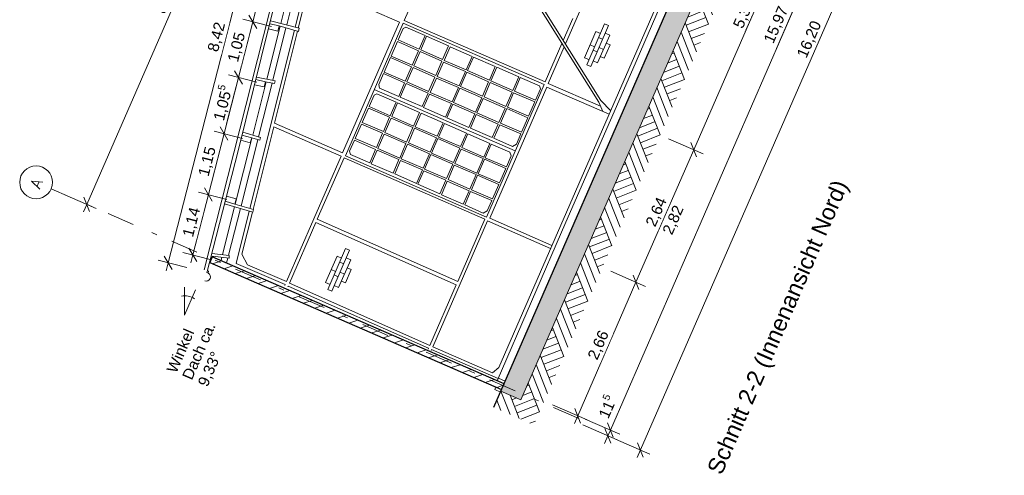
# Model space of a CAD drawing. Header units: metres. Extents: x -43 to 551, y 11 to 64.
# Tile 26 of 36: x 340.59 to 358.56, y 12.23 to 20.55. Entities that reach past the tile are written whole.
import ezdxf

# ---------------------------------------------------------------- set-up
doc = ezdxf.new("R2010")
doc.units = ezdxf.units.M
doc.header["$MEASUREMENT"] = 0
doc.linetypes.add('Achslinie 01', pattern=[1.166667, 0.5, -0.3, 0, -0.366667])
doc.linetypes.add('Wipeout_Contour', pattern=[1, 0, -1])
for name, color, linetype in [('00_Achsraster', 7, 'Continuous'), ('GBE_Beschriftung', 7, 'Continuous'), ('GBE_Dach', 7, 'Continuous'), ('GBE_Fen_Tuer', 7, 'Continuous'), ('GBE_Wand_Decke_tragend_Ansicht', 7, 'Continuous'), ('GBE_Wand_Decke_tragend_Schnitt', 7, 'Continuous'), ('GBE_Wand_Decke_tragend_Schraffur', 7, 'Continuous'), ('NEU_GBE_Bemassung_fsa', 7, 'Continuous'), ('NEU_GBE_Boden', 7, 'Continuous'), ('NEU_GBE_Hoehenkoten', 7, 'Continuous'), ('NEU_GBE_Holzbalken', 7, 'Continuous'), ('NEU_GBE_Regenrinne', 7, 'Continuous'), ('NEU_GBE_Traeger', 7, 'Continuous')]:
    doc.layers.add(name, color=color, linetype=linetype)
doc.styles.add('ERSTELLTER_STIL_1', font='txt')
doc.dimstyles.new('ERSTELLTER_STIL__1', dxfattribs={"dimtxt": 0.2, "dimasz": 0.190285, "dimexe": 0.18, "dimexo": 0.5, "dimgap": 0.09, "dimtad": 1, "dimzin": 0, "dimdsep": 46, "dimtxsty": 'ERSTELLTER_STIL_1', "dimblk": 'ARROWHEAD_6', "dimblk1": 'ARROWHEAD_6', "dimblk2": 'ARROWHEAD_6', "dimcen": 0.09, "dimclrd": 7, "dimclre": 7, "dimclrt": 7, "dimazin": 0, "dimtfac": 1, "dimtdec": 4, "dimtmove": 2, "dimatfit": 3, "dimfxl": 1, "dimtolj": 1, "dimtzin": 0, "dimarcsym": 0})
doc.dimstyles.new('ERSTELLTER_STIL__2', dxfattribs={"dimtxt": 0.2, "dimasz": 0.190285, "dimexe": 0.18, "dimexo": 0.5, "dimgap": 0.09, "dimtad": 1, "dimzin": 0, "dimdsep": 46, "dimtxsty": 'ERSTELLTER_STIL_1', "dimblk": 'ARROWHEAD_6', "dimblk1": 'ARROWHEAD_6', "dimblk2": 'ARROWHEAD_6', "dimcen": 0.09, "dimclrd": 7, "dimclre": 7, "dimclrt": 7, "dimazin": 0, "dimtfac": 1, "dimtdec": 4, "dimtmove": 0, "dimatfit": 3, "dimfxl": 1, "dimtolj": 1, "dimtzin": 0, "dimarcsym": 0})
doc.dimstyles.new('ERSTELLTER_STIL__3', dxfattribs={"dimtxt": 0.2, "dimasz": 0.190285, "dimexe": 0.18, "dimexo": 0.5, "dimgap": 0.09, "dimtad": 1, "dimzin": 0, "dimdsep": 46, "dimtxsty": 'ERSTELLTER_STIL_1', "dimblk": 'ARROWHEAD_6', "dimblk1": 'ARROWHEAD_6', "dimblk2": 'ARROWHEAD_6', "dimcen": 0.09, "dimclrd": 8, "dimclre": 8, "dimclrt": 8, "dimazin": 0, "dimtfac": 1, "dimtdec": 4, "dimtmove": 0, "dimatfit": 3, "dimfxl": 1, "dimtolj": 1, "dimtzin": 0, "dimarcsym": 0})
doc.dimstyles.new('ERSTELLTER_STIL__5', dxfattribs={"dimtxt": 0.2, "dimasz": 0.190285, "dimexe": 0.18, "dimexo": 0.35, "dimgap": 0.09, "dimtad": 1, "dimzin": 0, "dimdsep": 46, "dimtxsty": 'ERSTELLTER_STIL_1', "dimblk": 'ARROWHEAD_6', "dimblk1": 'ARROWHEAD_6', "dimblk2": 'ARROWHEAD_6', "dimcen": 0.09, "dimclrd": 7, "dimclre": 7, "dimclrt": 7, "dimazin": 0, "dimtfac": 1, "dimtdec": 4, "dimtmove": 0, "dimatfit": 3, "dimfxl": 1, "dimtolj": 1, "dimtzin": 0, "dimarcsym": 0})

# ---------------------------------------------------------------- blocks, each defined once
blk = doc.blocks.new('*D75', base_point=(383.397, 0))
at = {"layer": 'NEU_GBE_Bemassung_fsa', "color": 7, "linetype": 'Continuous', "lineweight": 13}
for p, q in [((351.838, 15.76), (352.892, 18.181)), ((352.01, 15.685), (351.38, 15.96)), ((351.786, 15.892), (351.89, 15.628)), ((350.776, 13.321), (351.838, 15.76)), ((350.948, 13.246), (350.317, 13.521)), ((350.716, 13.183), (350.776, 13.321)), ((350.724, 13.453), (350.828, 13.189))]:
    blk.add_line(p, q, dxfattribs=at)
at = {"color": 254, "linetype": 'Wipeout_Contour', "lineweight": 0, "ltscale": 1405.929106}
blk.add_wipeout([(351.181, 14.268), (351.421, 14.819), (351.176, 14.925), (350.936, 14.374)], dxfattribs=at).dxf.layer = 'NEU_GBE_Bemassung_fsa'
at = {"layer": 'NEU_GBE_Bemassung_fsa', "color": 7, "lineweight": 13, "insert": (351.164, 14.312), "char_height": 0.2, "attachment_point": 7, "rotation": 66.4651, "style": 'ERSTELLTER_STIL_1'}
blk.add_mtext('\\A1;{\\pql;\\fArial|b0|i0|c0|p34;2,66}', dxfattribs=at)
blk = doc.blocks.new('ARROWHEAD_6')
at = {"color": 0, "linetype": 'Continuous', "lineweight": 0}
for p, q in [((0, 0), (-1, 0)), ((-0.5, -0.5), (0.5, 0.5))]:
    blk.add_line(p, q, dxfattribs=at)
blk = doc.blocks.new('*D76', base_point=(383.397, 0))
at = {"layer": 'NEU_GBE_Bemassung_fsa', "color": 7, "linetype": 'Continuous', "lineweight": 13}
for p, q in [((352.892, 18.181), (355.04, 23.111)), ((353.065, 18.106), (352.434, 18.38)), ((351.838, 15.76), (352.892, 18.181)), ((352.841, 18.312), (352.944, 18.049)), ((352.01, 15.685), (351.38, 15.96)), ((351.786, 15.892), (351.89, 15.628)), ((350.776, 13.321), (351.838, 15.76))]:
    blk.add_line(p, q, dxfattribs=at)
at = {"color": 254, "linetype": 'Wipeout_Contour', "lineweight": 0, "ltscale": 1410.594463}
blk.add_wipeout([(352.239, 16.697), (352.479, 17.248), (352.235, 17.355), (351.995, 16.804)], dxfattribs=at).dxf.layer = 'NEU_GBE_Bemassung_fsa'
at = {"layer": 'NEU_GBE_Bemassung_fsa', "color": 7, "lineweight": 13, "insert": (352.222, 16.742), "char_height": 0.2, "attachment_point": 7, "rotation": 66.4651, "style": 'ERSTELLTER_STIL_1'}
blk.add_mtext('\\A1;{\\pql;\\fArial|b0|i0|c0|p34;2,64}', dxfattribs=at)
blk = doc.blocks.new('*D77', base_point=(383.397, 0))
at = {"layer": 'NEU_GBE_Bemassung_fsa', "color": 7, "linetype": 'Continuous', "lineweight": 13}
for p, q in [((354.988, 23.243), (355.092, 22.979)), ((352.892, 18.181), (355.04, 23.111)), ((353.065, 18.106), (352.434, 18.38)), ((352.841, 18.312), (352.944, 18.049))]:
    blk.add_line(p, q, dxfattribs=at)
at = {"color": 254, "linetype": 'Wipeout_Contour', "lineweight": 0, "ltscale": 1417.772804}
blk.add_wipeout([(353.82, 20.327), (354.1, 20.97), (353.855, 21.076), (353.575, 20.433)], dxfattribs=at).dxf.layer = 'NEU_GBE_Bemassung_fsa'
at = {"layer": 'NEU_GBE_Bemassung_fsa', "color": 7, "lineweight": 13, "insert": (353.838, 20.355), "char_height": 0.2, "attachment_point": 7, "rotation": 66.4651, "style": 'ERSTELLTER_STIL_1'}
blk.add_mtext('\\A1;{\\pql;\\fArial|b0|i0|c0|p34;5,37\\fArial|b0|i0|c0|p34;\\A1{\\H.66x;\\S5^  ;}}', dxfattribs=at)
blk = doc.blocks.new('*D78', base_point=(383.397, 0))
at = {"layer": 'NEU_GBE_Bemassung_fsa', "color": 7, "linetype": 'Continuous', "lineweight": 13}
for p, q in [((355.04, 23.111), (356.096, 25.536)), ((356.044, 25.668), (356.148, 25.404)), ((355.212, 23.036), (354.581, 23.31)), ((354.988, 23.243), (355.092, 22.979)), ((352.892, 18.181), (355.04, 23.111))]:
    blk.add_line(p, q, dxfattribs=at)
at = {"color": 254, "linetype": 'Wipeout_Contour', "lineweight": 0, "ltscale": 1425.099763}
blk.add_wipeout([(355.422, 24.004), (355.702, 24.647), (355.457, 24.754), (355.177, 24.111)], dxfattribs=at).dxf.layer = 'NEU_GBE_Bemassung_fsa'
at = {"layer": 'NEU_GBE_Bemassung_fsa', "color": 7, "lineweight": 13, "insert": (355.44, 24.033), "char_height": 0.2, "attachment_point": 7, "rotation": 66.4651, "style": 'ERSTELLTER_STIL_1'}
blk.add_mtext('\\A1;{\\pql;\\fArial|b0|i0|c0|p34;2,64\\fArial|b0|i0|c0|p34;\\A1{\\H.66x;\\S5^  ;}}', dxfattribs=at)
blk = doc.blocks.new('*D80', base_point=(383.397, 0))
at = {"layer": '00_Achsraster', "color": 8, "linetype": 'Continuous', "lineweight": 18}
for p, q in [((345.019, 24.538), (348.238, 31.928)), ((344.967, 24.67), (345.071, 24.406)), ((341.815, 17.183), (345.019, 24.538)), ((341.988, 17.108), (341.357, 17.382)), ((341.764, 17.315), (341.867, 17.051)), ((341.755, 17.045), (341.815, 17.183))]:
    blk.add_line(p, q, dxfattribs=at)
at = {"color": 254, "linetype": 'Wipeout_Contour', "lineweight": 0, "ltscale": 1375.702743}
blk.add_wipeout([(343.29, 20.591), (343.528, 21.137), (343.288, 21.242), (343.05, 20.695)], dxfattribs=at).dxf.layer = '00_Achsraster'
at = {"layer": '00_Achsraster', "color": 8, "lineweight": 18, "insert": (343.274, 20.632), "char_height": 0.2, "attachment_point": 7, "rotation": 66.4651, "style": 'ERSTELLTER_STIL_1'}
blk.add_mtext('\\A1;{\\pql;\\fArial|b0|i0|c0|p34;8,02}', dxfattribs=at)
blk = doc.blocks.new('*D81', base_point=(383.397, 0))
at = {"layer": '00_Achsraster', "color": 8, "linetype": 'Continuous', "lineweight": 18}
for p, q in [((348.41, 31.853), (347.779, 32.128)), ((348.289, 31.796), (348.186, 32.06)), ((348.238, 31.928), (348.298, 32.066)), ((345.019, 24.538), (348.238, 31.928)), ((345.191, 24.463), (344.56, 24.737)), ((344.967, 24.67), (345.071, 24.406)), ((341.815, 17.183), (345.019, 24.538))]:
    blk.add_line(p, q, dxfattribs=at)
at = {"color": 254, "linetype": 'Wipeout_Contour', "lineweight": 0, "ltscale": 1390.612028}
blk.add_wipeout([(346.501, 27.963), (346.739, 28.51), (346.499, 28.614), (346.261, 28.068)], dxfattribs=at).dxf.layer = '00_Achsraster'
at = {"layer": '00_Achsraster', "color": 8, "lineweight": 18, "insert": (346.485, 28.004), "char_height": 0.2, "attachment_point": 7, "rotation": 66.4651, "style": 'ERSTELLTER_STIL_1'}
blk.add_mtext('\\A1;{\\pql;\\fArial|b0|i0|c0|p34;8,06}', dxfattribs=at)
blk = doc.blocks.new('*D82', base_point=(383.397, 0))
at = {"layer": 'NEU_GBE_Bemassung_fsa', "color": 7, "linetype": 'Continuous', "lineweight": 13}
for p, q in [((351.371, 13.062), (357.748, 27.703)), ((351.497, 12.881), (350.867, 13.156)), ((351.543, 12.987), (350.913, 13.261)), ((351.319, 13.193), (351.423, 12.93)), ((351.265, 12.818), (351.325, 12.956)), ((351.273, 13.088), (351.377, 12.824)), ((351.325, 12.956), (351.371, 13.062))]:
    blk.add_line(p, q, dxfattribs=at)
blk = doc.blocks.new('*D83', base_point=(383.397, 0))
at = {"layer": 'NEU_GBE_Bemassung_fsa', "color": 7, "linetype": 'Continuous', "lineweight": 13}
for p, q in [((351.371, 13.062), (357.748, 27.703)), ((357.8, 27.571), (357.696, 27.835)), ((351.319, 13.193), (351.423, 12.93))]:
    blk.add_line(p, q, dxfattribs=at)
at = {"color": 254, "linetype": 'Wipeout_Contour', "lineweight": 0, "ltscale": 1434.232511}
blk.add_wipeout([(357.535, 27.229), (357.715, 27.644), (357.47, 27.751), (357.29, 27.336)], dxfattribs=at).dxf.layer = 'NEU_GBE_Bemassung_fsa'
at = {"color": 254, "linetype": 'Wipeout_Contour', "lineweight": 0, "ltscale": 1420.045391}
blk.add_wipeout([(354.399, 20.031), (354.707, 20.739), (354.445, 20.853), (354.137, 20.145)], dxfattribs=at).dxf.layer = 'NEU_GBE_Bemassung_fsa'
at = {"color": 254, "linetype": 'Wipeout_Contour', "lineweight": 0, "ltscale": 1406.508848}
blk.add_wipeout([(351.407, 13.174), (351.595, 13.606), (351.333, 13.72), (351.145, 13.288)], dxfattribs=at).dxf.layer = 'NEU_GBE_Bemassung_fsa'
at = {"layer": 'NEU_GBE_Bemassung_fsa', "color": 7, "lineweight": 13, "char_height": 0.2, "attachment_point": 7, "rotation": 66.4651, "style": 'ERSTELLTER_STIL_1'}
for s, insert in [('\\A1;{\\pql;\\fArial|b0|i0|c0|p34;11\\fArial|b0|i0|c0|p34;\\A1{\\H.66x;\\S5^  ;}}', (357.519, 27.273)), ('\\A1;{\\pql;\\fArial|b0|i0|c0|p34;15,97}', (354.377, 20.088)), ('\\A1;{\\pql;\\fArial|b0|i0|c0|p34;11\\fArial|b0|i0|c0|p34;\\A1{\\H.66x;\\S5^  ;}}', (351.386, 13.229))]:
    blk.add_mtext(s, dxfattribs=dict(at, insert=insert))
blk = doc.blocks.new('*D84', base_point=(383.397, 0))
at = {"layer": 'NEU_GBE_Bemassung_fsa', "color": 7, "linetype": 'Continuous', "lineweight": 13}
for p, q in [((357.92, 27.628), (357.289, 27.902)), ((357.966, 27.733), (357.335, 28.008)), ((357.742, 27.94), (357.846, 27.676)), ((357.794, 27.808), (357.854, 27.946)), ((351.371, 13.062), (357.748, 27.703)), ((357.8, 27.571), (357.696, 27.835)), ((357.748, 27.703), (357.794, 27.808))]:
    blk.add_line(p, q, dxfattribs=at)
blk = doc.blocks.new('*D85', base_point=(383.397, 0))
at = {"layer": 'NEU_GBE_Bemassung_fsa', "color": 7, "linetype": 'Continuous', "lineweight": 13}
for p, q in [((358.561, 27.474), (357.93, 27.749)), ((358.441, 27.417), (358.337, 27.681)), ((358.389, 27.549), (358.449, 27.687)), ((351.92, 12.697), (358.389, 27.549)), ((352.092, 12.622), (351.462, 12.897)), ((351.868, 12.829), (351.972, 12.565)), ((351.86, 12.559), (351.92, 12.697))]:
    blk.add_line(p, q, dxfattribs=at)
at = {"color": 254, "linetype": 'Wipeout_Contour', "lineweight": 0, "ltscale": 1422.398583}
blk.add_wipeout([(354.998, 19.78), (355.299, 20.471), (355.054, 20.578), (354.753, 19.887)], dxfattribs=at).dxf.layer = 'NEU_GBE_Bemassung_fsa'
at = {"layer": 'NEU_GBE_Bemassung_fsa', "color": 7, "lineweight": 13, "insert": (354.981, 19.824), "char_height": 0.2, "attachment_point": 7, "rotation": 66.4651, "style": 'ERSTELLTER_STIL_1'}
blk.add_mtext('\\A1;{\\pql;\\fArial|b0|i0|c0|p34;16,20}', dxfattribs=at)
blk = doc.blocks.new('*D89', base_point=(383.397, 0))
at = {"layer": 'NEU_GBE_Bemassung_fsa', "color": 7, "linetype": 'Continuous', "lineweight": 13}
for p, q in [((345.417, 22.744), (345.131, 21.63)), ((345.203, 21.508), (345.059, 21.752)), ((345.131, 21.63), (344.845, 20.516)), ((344.949, 21.677), (345.47, 21.543)), ((344.917, 20.394), (344.772, 20.638))]:
    blk.add_line(p, q, dxfattribs=at)
at = {"color": 254, "linetype": 'Wipeout_Contour', "lineweight": 0, "ltscale": 1381.991542}
blk.add_wipeout([(344.907, 20.784), (345.056, 21.365), (344.798, 21.432), (344.648, 20.85)], dxfattribs=at).dxf.layer = 'NEU_GBE_Bemassung_fsa'
at = {"layer": 'NEU_GBE_Bemassung_fsa', "color": 7, "lineweight": 13, "insert": (344.883, 20.824), "char_height": 0.2, "attachment_point": 7, "rotation": 75.5884, "style": 'ERSTELLTER_STIL_1'}
blk.add_mtext('\\A1;{\\pql;\\fArial|b0|i0|c0|p34;1,15}', dxfattribs=at)
blk = doc.blocks.new('*D90', base_point=(383.397, 0))
at = {"layer": 'NEU_GBE_Bemassung_fsa', "color": 7, "linetype": 'Continuous', "lineweight": 13}
for p, q in [((345.131, 21.63), (344.845, 20.516)), ((344.845, 20.516), (344.583, 19.498)), ((344.663, 20.562), (345.184, 20.429)), ((344.917, 20.394), (344.772, 20.638)), ((344.655, 19.376), (344.511, 19.62)), ((344.583, 19.498), (344.32, 18.476)), ((344.401, 19.545), (344.922, 19.411))]:
    blk.add_line(p, q, dxfattribs=at)
at = {"color": 254, "linetype": 'Wipeout_Contour', "lineweight": 0, "ltscale": 1380.643607}
blk.add_wipeout([(344.633, 19.717), (344.782, 20.299), (344.524, 20.366), (344.374, 19.784)], dxfattribs=at).dxf.layer = 'NEU_GBE_Bemassung_fsa'
at = {"layer": 'NEU_GBE_Bemassung_fsa', "color": 7, "lineweight": 13, "insert": (344.609, 19.758), "char_height": 0.2, "attachment_point": 7, "rotation": 75.5884, "style": 'ERSTELLTER_STIL_1'}
blk.add_mtext('\\A1;{\\pql;\\fArial|b0|i0|c0|p34;1,05}', dxfattribs=at)
blk = doc.blocks.new('*D91', base_point=(383.397, 0))
at = {"layer": 'NEU_GBE_Bemassung_fsa', "color": 7, "linetype": 'Continuous', "lineweight": 13}
for p, q in [((344.655, 19.376), (344.511, 19.62)), ((344.583, 19.498), (344.32, 18.476)), ((344.392, 18.354), (344.248, 18.597))]:
    blk.add_line(p, q, dxfattribs=at)
at = {"color": 254, "linetype": 'Wipeout_Contour', "lineweight": 0, "ltscale": 1379.365983}
blk.add_wipeout([(344.358, 18.649), (344.533, 19.328), (344.274, 19.395), (344.099, 18.715)], dxfattribs=at).dxf.layer = 'NEU_GBE_Bemassung_fsa'
at = {"layer": 'NEU_GBE_Bemassung_fsa', "color": 7, "lineweight": 13, "insert": (344.372, 18.68), "char_height": 0.2, "attachment_point": 7, "rotation": 75.5884, "style": 'ERSTELLTER_STIL_1'}
blk.add_mtext('\\A1;{\\pql;\\fArial|b0|i0|c0|p34;1,05\\fArial|b0|i0|c0|p34;\\A1{\\H.66x;\\S5^  ;}}', dxfattribs=at)
blk = doc.blocks.new('*D92', base_point=(383.397, 0))
at = {"layer": 'NEU_GBE_Bemassung_fsa', "color": 7, "linetype": 'Continuous', "lineweight": 13}
for p, q in [((344.583, 19.498), (344.32, 18.476)), ((344.138, 18.522), (344.659, 18.388)), ((344.392, 18.354), (344.248, 18.597)), ((344.32, 18.476), (344.034, 17.362)), ((344.106, 17.24), (343.962, 17.484)), ((344.034, 17.362), (343.751, 16.259))]:
    blk.add_line(p, q, dxfattribs=at)
at = {"color": 254, "linetype": 'Wipeout_Contour', "lineweight": 0, "ltscale": 1378.040248}
blk.add_wipeout([(344.096, 17.629), (344.246, 18.211), (343.987, 18.278), (343.837, 17.696)], dxfattribs=at).dxf.layer = 'NEU_GBE_Bemassung_fsa'
at = {"layer": 'NEU_GBE_Bemassung_fsa', "color": 7, "lineweight": 13, "insert": (344.072, 17.67), "char_height": 0.2, "attachment_point": 7, "rotation": 75.5884, "style": 'ERSTELLTER_STIL_1'}
blk.add_mtext('\\A1;{\\pql;\\fArial|b0|i0|c0|p34;1,15}', dxfattribs=at)
blk = doc.blocks.new('*D93', base_point=(383.397, 0))
at = {"layer": 'NEU_GBE_Bemassung_fsa', "color": 7, "linetype": 'Continuous', "lineweight": 13}
for p, q in [((344.106, 17.24), (343.962, 17.484)), ((344.034, 17.362), (343.751, 16.259)), ((343.852, 17.408), (344.373, 17.274)), ((343.678, 16.38), (343.823, 16.137)), ((343.569, 16.305), (344.09, 16.171)), ((343.751, 16.259), (343.713, 16.113))]:
    blk.add_line(p, q, dxfattribs=at)
at = {"color": 254, "linetype": 'Wipeout_Contour', "lineweight": 0, "ltscale": 1376.678241}
blk.add_wipeout([(343.811, 16.521), (343.961, 17.103), (343.702, 17.169), (343.553, 16.587)], dxfattribs=at).dxf.layer = 'NEU_GBE_Bemassung_fsa'
at = {"layer": 'NEU_GBE_Bemassung_fsa', "color": 7, "lineweight": 13, "insert": (343.787, 16.562), "char_height": 0.2, "attachment_point": 7, "rotation": 75.5884, "style": 'ERSTELLTER_STIL_1'}
blk.add_mtext('\\A1;{\\pql;\\fArial|b0|i0|c0|p34;1,14}', dxfattribs=at)
blk = doc.blocks.new('*D94', base_point=(383.397, 0))
at = {"layer": 'NEU_GBE_Bemassung_fsa', "color": 7, "linetype": 'Continuous', "lineweight": 13}
for p, q in [((345.396, 24.27), (343.301, 16.116)), ((345.214, 24.316), (345.735, 24.182)), ((345.468, 24.148), (345.324, 24.392)), ((345.434, 24.415), (345.396, 24.27)), ((343.229, 16.238), (343.373, 15.994)), ((343.119, 16.163), (343.64, 16.029)), ((343.301, 16.116), (343.263, 15.97))]:
    blk.add_line(p, q, dxfattribs=at)
at = {"color": 254, "linetype": 'Wipeout_Contour', "lineweight": 0, "ltscale": 1379.228637}
blk.add_wipeout([(344.267, 19.903), (344.417, 20.485), (344.158, 20.552), (344.009, 19.97)], dxfattribs=at).dxf.layer = 'NEU_GBE_Bemassung_fsa'
at = {"layer": 'NEU_GBE_Bemassung_fsa', "color": 7, "lineweight": 13, "insert": (344.243, 19.944), "char_height": 0.2, "attachment_point": 7, "rotation": 75.5884, "style": 'ERSTELLTER_STIL_1'}
blk.add_mtext('\\A1;{\\pql;\\fArial|b0|i0|c0|p34;8,42}', dxfattribs=at)

msp = doc.modelspace()

# ---------------------------------------------------------------- hatches: boundary and pattern name
at = {"layer": 'GBE_Wand_Decke_tragend_Schraffur', "linetype": 'Continuous', "lineweight": 13}
h = msp.add_hatch(dxfattribs=at)
h.set_pattern_fill('Stahlbeton_0004', style=0, pattern_type=2)
h.set_pattern_definition([(111.4651, (359.11225, 35.76236), (0.1116769, 0.0439121), []), (111.4651, (359.05641, 35.7404), (0.1116769, 0.0439121), [0.09, -0.03])])
h.paths.add_polyline_path([(349.371, 13.773), (355.865, 28.682), (356.232, 28.523), (349.738, 13.613)])
at = {"layer": 'GBE_Wand_Decke_tragend_Schraffur', "linetype": 'Continuous', "lineweight": 18, "true_color": 0x5f5f5f}
h = msp.add_hatch(dxfattribs=at)
h.set_pattern_fill('MW_Kalksandstein_0004', color=251, style=0, pattern_type=2)
h.set_pattern_definition([(18, (383.39662, 0), (-0.04635255, 0.1426585), [])])
h.paths.add_polyline_path([(349.43, 13.907), (344.106, 16.226), (344.06, 16.12), (349.384, 13.802)])
at = {"layer": 'NEU_GBE_Boden', "linetype": 'Continuous', "lineweight": 18}
h = msp.add_hatch(dxfattribs=at)
h.set_pattern_fill('Erde_0004', color=9, style=0, pattern_type=2)
h.set_pattern_definition([(111.4651, (360.4301, 37.16033), (0.36295, 0.1427144), []), (111.465, (360.3091, 37.11276), (0.7259, 0.285429), []), (111.465, (360.1881, 37.0652), (0.7259, 0.285429), []), (201.4651, (360.06714, 37.01761), (-0.04757145, 0.1209833), [0.39, -0.39])])
h.paths.add_polyline_path([(349.241, 13.474), (349.371, 13.773), (349.738, 13.613), (356.232, 28.523), (355.865, 28.682), (356.101, 29.224), (356.834, 28.904), (349.975, 13.154)])

# ---------------------------------------------------------------- linework, layer by layer
at = {"layer": '00_Achsraster', "color": 253, "linetype": 'Achslinie 01', "lineweight": 18, "true_color": 0x9f9f9f}
msp.add_line((350.793, 13.273), (341.166, 17.466), dxfattribs=at)
at = {"layer": '00_Achsraster', "color": 253, "linetype": 'Continuous', "lineweight": 18, "true_color": 0x9f9f9f}
msp.add_circle((340.891, 17.585), 0.3, dxfattribs=at)
at = {"layer": 'GBE_Beschriftung', "color": 7, "linetype": 'Continuous', "lineweight": 13}
for q in [(343.598, 15.671), (343.798, 15.62)]:
    msp.add_line((343.598, 15.162), q, dxfattribs=at)
msp.add_arc((343.598, 15.162), 0.35, 58.0603, 99.1491, dxfattribs=at)
at = {"layer": 'GBE_Dach', "color": 253, "linetype": 'Continuous', "lineweight": 18, "true_color": 0x9f9f9f, "flags": 128}
msp.add_lwpolyline([(346.013, 24.105), (343.958, 15.986)], dxfattribs=at)
at = {"layer": 'GBE_Dach', "color": 7, "linetype": 'Continuous', "lineweight": 13, "flags": 128}
msp.add_lwpolyline([(346.061, 24.084), (345.141, 20.426), (344.577, 18.16), (344.005, 15.935)], dxfattribs=at)
at = {"layer": 'GBE_Fen_Tuer', "color": 7, "linetype": 'Continuous', "lineweight": 13}
for p, q in [((347.64, 20.417), (347.589, 20.394)), ((347.062, 19.281), (349.635, 18.161)), ((347.159, 19.306), (347.143, 19.371)), ((350.077, 19.347), (350.096, 19.291)), ((347.109, 19.203), (347.06, 19.179)), ((346.629, 18.092), (346.612, 18.151)), ((349.656, 18.281), (349.587, 18.24)), ((349.537, 18.133), (349.563, 18.069)), ((349.125, 17.063), (349.051, 17.024))]:
    msp.add_line(p, q, dxfattribs=at)
at = {"layer": 'GBE_Fen_Tuer', "color": 7, "linetype": 'Continuous', "lineweight": 13, "flags": 128}
for points in [[(346.535, 18.07), (347.589, 20.49), (350.164, 19.369), (349.109, 16.949)], [(347.756, 19.723), (347.871, 19.986), (347.484, 20.154), (347.37, 19.891)], [(348.31, 19.829), (348.418, 20.077), (348.018, 20.251), (347.91, 20.003)], [(348.183, 19.536), (348.297, 19.799), (347.897, 19.973), (347.782, 19.71)], [(348.739, 19.637), (348.847, 19.885), (348.447, 20.059), (348.339, 19.811)], [(347.629, 19.431), (347.743, 19.694), (347.357, 19.862), (347.243, 19.599)], [(348.611, 19.344), (348.726, 19.607), (348.325, 19.781), (348.211, 19.518)], [(349.163, 19.451), (349.271, 19.699), (348.871, 19.873), (348.763, 19.625)], [(348.055, 19.244), (348.17, 19.507), (347.77, 19.681), (347.655, 19.418)], [(349.036, 19.158), (349.15, 19.421), (348.75, 19.595), (348.635, 19.332)], [(349.593, 19.263), (349.701, 19.511), (349.3, 19.685), (349.192, 19.437)], [(348.484, 19.052), (348.598, 19.315), (348.198, 19.489), (348.084, 19.226)], [(347.935, 18.967), (348.043, 19.215), (347.642, 19.389), (347.534, 19.141)], [(348.908, 18.866), (349.023, 19.129), (348.623, 19.303), (348.508, 19.04)], [(349.465, 18.97), (349.58, 19.233), (349.179, 19.407), (349.065, 19.144)], [(348.363, 18.775), (348.471, 19.023), (348.071, 19.197), (347.963, 18.949)], [(349.338, 18.678), (349.452, 18.941), (349.052, 19.115), (348.937, 18.852)], [(349.878, 18.79), (349.992, 19.053), (349.606, 19.222), (349.491, 18.959)], [(347.342, 18.773), (347.228, 18.51), (346.841, 18.678), (346.956, 18.941)], [(347.889, 18.861), (347.781, 18.613), (347.38, 18.788), (347.488, 19.035)], [(348.788, 18.589), (348.896, 18.837), (348.496, 19.011), (348.388, 18.763)], [(349.75, 18.498), (349.865, 18.761), (349.479, 18.93), (349.364, 18.666)], [(347.768, 18.584), (347.653, 18.321), (347.253, 18.495), (347.368, 18.759)], [(348.319, 18.673), (348.211, 18.425), (347.811, 18.6), (347.919, 18.848)], [(349.217, 18.401), (349.325, 18.648), (348.925, 18.823), (348.817, 18.575)], [(347.215, 18.481), (347.1, 18.218), (346.714, 18.386), (346.829, 18.649)], [(348.198, 18.396), (348.084, 18.133), (347.684, 18.308), (347.798, 18.571)], [(348.743, 18.485), (348.635, 18.237), (348.235, 18.412), (348.342, 18.659)], [(347.641, 18.292), (347.526, 18.029), (347.126, 18.203), (347.24, 18.466)], [(348.622, 18.208), (348.508, 17.945), (348.107, 18.12), (348.222, 18.383)], [(349.17, 18.294), (349.063, 18.046), (348.662, 18.22), (348.77, 18.468)], [(347.513, 17.999), (347.405, 17.751), (347.005, 17.925), (347.113, 18.173)], [(348.071, 18.104), (347.957, 17.841), (347.556, 18.016), (347.671, 18.279)], [(349.05, 18.017), (348.935, 17.754), (348.535, 17.928), (348.65, 18.191)], [(347.944, 17.811), (347.836, 17.563), (347.435, 17.738), (347.543, 17.985)], [(348.495, 17.916), (348.38, 17.653), (347.98, 17.827), (348.095, 18.09)], [(349.462, 17.836), (349.348, 17.573), (348.961, 17.742), (349.076, 18.005)], [(348.367, 17.623), (348.259, 17.375), (347.859, 17.549), (347.967, 17.797)], [(348.923, 17.725), (348.808, 17.462), (348.408, 17.636), (348.522, 17.899)], [(349.335, 17.544), (349.22, 17.281), (348.834, 17.45), (348.949, 17.713)], [(348.795, 17.432), (348.687, 17.184), (348.287, 17.358), (348.395, 17.606)]]:
    msp.add_lwpolyline(points, close=True, dxfattribs=at)
for points in [[(347.589, 20.394), (347.498, 20.185), (347.884, 20.016), (347.992, 20.264), (347.64, 20.417)], [(347.159, 19.306), (347.508, 19.154), (347.616, 19.402), (347.23, 19.57), (347.143, 19.371)], [(350.077, 19.347), (349.727, 19.5), (349.619, 19.252), (350.005, 19.083), (350.096, 19.291)], [(347.109, 19.203), (347.463, 19.05), (347.355, 18.802), (346.969, 18.97), (347.06, 19.179)], [(349.656, 18.281), (349.738, 18.469), (349.351, 18.637), (349.243, 18.39), (349.587, 18.24)], [(346.612, 18.151), (346.701, 18.356), (347.087, 18.187), (346.979, 17.94), (346.629, 18.092)], [(349.563, 18.069), (349.475, 17.866), (349.088, 18.034), (349.196, 18.282), (349.537, 18.133)], [(349.051, 17.024), (348.713, 17.172), (348.821, 17.42), (349.207, 17.251), (349.125, 17.063)]]:
    msp.add_lwpolyline(points, dxfattribs=at)
at = {"layer": 'GBE_Wand_Decke_tragend_Ansicht', "color": 7, "linetype": 'Continuous', "lineweight": 13}
for p, q in [((353.517, 23.791), (351.331, 18.788)), ((346.376, 23.455), (345.619, 20.417)), ((351.266, 21.755), (350.55, 20.111)), ((348.118, 21.705), (347.609, 20.537)), ((345.88, 21.225), (345.675, 20.402)), ((345.88, 21.225), (347.523, 20.51)), ((347.523, 20.51), (346.484, 18.124)), ((347.609, 20.537), (350.181, 19.417)), ((350.685, 20.574), (350.511, 20.174)), ((345.605, 20.363), (344.794, 17.107)), ((345.662, 20.346), (345.243, 18.665)), ((350.488, 20.121), (350.181, 19.417)), ((350.527, 20.059), (350.236, 19.39)), ((350.213, 19.322), (349.17, 16.928)), ((350.213, 19.322), (351.348, 18.828)), ((350.236, 19.39), (351.193, 18.973)), ((351.195, 19.078), (351.377, 18.893)), ((351.163, 19.048), (351.232, 18.879)), ((351.331, 18.788), (349.334, 14.202)), ((345.227, 18.6), (344.851, 17.091)), ((345.227, 18.6), (346.457, 18.064)), ((345.243, 18.665), (346.484, 18.124)), ((346.457, 18.064), (345.459, 15.771)), ((346.51, 18.03), (346.023, 16.912)), ((346.51, 18.03), (349.08, 16.911)), ((344.782, 17.057), (344.544, 16.105)), ((344.838, 17.041), (344.648, 16.276)), ((346.023, 16.912), (348.586, 15.776)), ((349.08, 16.911), (348.586, 15.776)), ((349.17, 16.928), (350.305, 16.434)), ((345.996, 16.849), (345.514, 15.743)), ((345.996, 16.849), (348.558, 15.713)), ((349.131, 16.879), (348.13, 14.582)), ((349.131, 16.879), (350.281, 16.378)), ((344.75, 16.08), (344.648, 16.276)), ((344.544, 16.105), (345.435, 15.717)), ((344.75, 16.08), (345.459, 15.771)), ((345.435, 15.717), (345.427, 15.699)), ((345.491, 15.69), (345.484, 15.674)), ((345.491, 15.69), (348.054, 14.554)), ((345.514, 15.743), (348.077, 14.608)), ((348.558, 15.713), (348.077, 14.608)), ((349.223, 14.106), (348.13, 14.582)), ((348.054, 14.554), (348.047, 14.54)), ((348.108, 14.53), (348.102, 14.516)), ((349.324, 14.001), (348.108, 14.53)), ((349.334, 14.202), (349.223, 14.106)), ((349.26, 13.8), (349.28, 13.847)), ((349.327, 14.006), (349.45, 13.953)), ((349.26, 13.8), (349.364, 13.755))]:
    msp.add_line(p, q, dxfattribs=at)
at = {"layer": 'GBE_Wand_Decke_tragend_Ansicht', "color": 9, "linetype": 'Continuous', "lineweight": 18}
for p, q in [((351.109, 20.34), (350.9, 19.86)), ((351.266, 20.481), (350.941, 19.732)), ((351.339, 20.449), (351.013, 19.701)), ((351.109, 20.34), (351.19, 20.305)), ((351.266, 20.481), (351.339, 20.449)), ((351.279, 20.31), (351.359, 20.275)), ((351.359, 20.275), (351.137, 19.767)), ((351.157, 20.23), (351.23, 20.198)), ((351.294, 20.127), (351.367, 20.095)), ((351.003, 20.096), (351.084, 20.061)), ((351.056, 19.998), (351.129, 19.966)), ((351.164, 20.047), (351.244, 20.012)), ((351.367, 20.095), (351.261, 19.852)), ((350.9, 19.86), (350.981, 19.825)), ((351.057, 19.802), (351.137, 19.767)), ((351.188, 19.883), (351.261, 19.852)), ((350.941, 19.732), (351.013, 19.701)), ((346.54, 16.376), (346.214, 15.628)), ((346.54, 16.376), (346.613, 16.345)), ((346.383, 16.236), (346.174, 15.756)), ((346.613, 16.345), (346.287, 15.596)), ((346.383, 16.236), (346.464, 16.201)), ((346.552, 16.206), (346.633, 16.171)), ((346.633, 16.171), (346.411, 15.663)), ((346.431, 16.125), (346.504, 16.094)), ((346.568, 16.023), (346.641, 15.991)), ((346.276, 15.991), (346.357, 15.956)), ((346.33, 15.893), (346.403, 15.862)), ((346.438, 15.942), (346.518, 15.908)), ((346.641, 15.991), (346.535, 15.747)), ((346.174, 15.756), (346.255, 15.72)), ((346.331, 15.698), (346.411, 15.663)), ((346.462, 15.779), (346.535, 15.747)), ((346.214, 15.628), (346.287, 15.596))]:
    msp.add_line(p, q, dxfattribs=at)
at = {"layer": 'GBE_Wand_Decke_tragend_Ansicht', "color": 7, "linetype": 'Continuous', "lineweight": 13, "flags": 128}
for points in [[(355.666, 28.588), (355.207, 27.507), (354.582, 26.075), (354.32, 25.46), (353.899, 24.503), (353.279, 23.076), (352.481, 21.273), (351.783, 19.652), (350.559, 16.856), (349.307, 13.961)], [(351.163, 19.048), (349.99, 20.912), (348.826, 22.719)], [(351.195, 19.078), (350.054, 20.905), (348.867, 22.753)]]:
    msp.add_lwpolyline(points, dxfattribs=at)
at = {"layer": 'GBE_Wand_Decke_tragend_Schnitt', "color": 7, "linetype": 'Continuous', "lineweight": 25}
msp.add_line((357.494, 32.42), (349.241, 13.474), dxfattribs=at)
at = {"layer": 'GBE_Wand_Decke_tragend_Schraffur', "color": 7, "linetype": 'Continuous', "lineweight": 13, "flags": 128}
msp.add_lwpolyline([(349.371, 13.773), (355.865, 28.682), (356.232, 28.523), (349.738, 13.613)], close=True, dxfattribs=at)
at = {"layer": 'GBE_Wand_Decke_tragend_Schraffur', "color": 7, "linetype": 'Continuous', "lineweight": 25, "flags": 128}
msp.add_lwpolyline([(349.43, 13.907), (344.106, 16.226), (344.06, 16.12), (349.384, 13.802)], close=True, dxfattribs=at)
at = {"layer": 'NEU_GBE_Holzbalken', "color": 7, "linetype": 'Continuous', "lineweight": 13}
for p, q in [((345.627, 21.553), (345.357, 20.486)), ((345.734, 21.528), (345.464, 20.458)), ((345.345, 20.436), (345.101, 19.47)), ((345.451, 20.406), (345.209, 19.449)), ((345.088, 19.419), (344.843, 18.446)), ((345.197, 19.398), (344.949, 18.415)), ((344.83, 18.394), (344.525, 17.185)), ((344.936, 18.363), (344.631, 17.155)), ((344.512, 17.136), (344.292, 16.264)), ((344.618, 17.105), (344.403, 16.252)), ((344.28, 16.216), (344.265, 16.157)), ((344.391, 16.203), (344.367, 16.112))]:
    msp.add_line(p, q, dxfattribs=at)
at = {"layer": 'NEU_GBE_Holzbalken', "color": 7, "linetype": 'Continuous', "lineweight": 13, "flags": 128}
for points in [[(345.155, 20.481), (345.326, 20.442), (345.305, 20.348), (345.129, 20.388)], [(344.901, 19.461), (345.075, 19.421), (345.053, 19.327), (344.877, 19.368)], [(344.648, 18.446), (344.826, 18.395), (344.8, 18.303), (344.625, 18.352)], [(344.364, 17.331), (344.542, 17.281), (344.516, 17.188), (344.339, 17.238)]]:
    msp.add_lwpolyline(points, dxfattribs=at)
at = {"layer": 'NEU_GBE_Regenrinne', "color": 7, "linetype": 'Continuous', "lineweight": 18}
msp.add_line((344.033, 15.927), (344.039, 15.97), dxfattribs=at)
msp.add_arc((343.996, 15.858), 0.0785, 250.6792, 62.251, dxfattribs=at)
at = {"layer": 'NEU_GBE_Traeger', "color": 7, "linetype": 'Continuous', "lineweight": 13}
for p, q in [((345.168, 20.536), (345.691, 20.398)), ((345.326, 20.442), (345.678, 20.342)), ((345.678, 20.342), (345.691, 20.398)), ((344.912, 19.506), (345.251, 19.441)), ((345.075, 19.421), (345.242, 19.39)), ((345.242, 19.39), (345.251, 19.441)), ((344.661, 18.498), (344.988, 18.404)), ((344.826, 18.395), (344.974, 18.352)), ((344.974, 18.352), (344.988, 18.404)), ((344.327, 17.19), (344.846, 17.039)), ((344.516, 17.188), (344.859, 17.088)), ((344.859, 17.088), (344.846, 17.039)), ((344.415, 16.25), (344.095, 16.287)), ((344.415, 16.2), (344.109, 16.235)), ((344.415, 16.2), (344.415, 16.25))]:
    msp.add_line(p, q, dxfattribs=at)

# ---------------------------------------------------------------- texts
at = {"layer": '00_Achsraster', "color": 251, "linetype": 'Continuous', "lineweight": 18, "true_color": 0x5f5f5f, "insert": (340.956, 17.454), "char_height": 0.2, "attachment_point": 7, "rotation": 66.4651}
msp.add_mtext('\\A1;{\\pql;\\Ftxt.shx;A}', dxfattribs=at)
at = {"layer": 'GBE_Beschriftung', "color": 7, "linetype": 'Continuous', "lineweight": 13, "insert": (343.264, 14.164), "char_height": 0.2, "width": 1.54864, "attachment_point": 1, "rotation": 66.4651, "line_spacing_factor": 0.931305, "style": 'ERSTELLTER_STIL_1'}
msp.add_mtext('\\A1;{\\pql;\\fArial|b0|i0|c0|p34;Winkel Dach ca. 9,33°}', dxfattribs=at)

# ---------------------------------------------------------------- next in the draw order: dimensions: what is measured, and where the dimension line sits
at = {"layer": '00_Achsraster', "color": 8, "linetype": 'Continuous', "lineweight": 18}
dim = msp.add_linear_dim(base=(345.019, 24.538), p1=(341.166, 17.466), p2=(344.369, 24.821), angle=66.4651, dimstyle='ERSTELLTER_STIL__3', dxfattribs=at)
dim.commit()
dim.dimension.update_dxf_attribs({"geometry": '*D80', "text_midpoint": (343.292, 20.923), "dimtype": 160, "text_rotation": 66.4651})
at = {"layer": 'NEU_GBE_Bemassung_fsa', "color": 7, "linetype": 'Continuous', "lineweight": 13}
dim = msp.add_linear_dim(base=(351.838, 15.76), p1=(349.43, 13.907), p2=(349.109, 16.949), angle=66.4651, dimstyle='ERSTELLTER_STIL__2', dxfattribs=at)
dim.commit()
dim.dimension.update_dxf_attribs({"geometry": '*D75', "text_midpoint": (351.182, 14.604), "dimtype": 160, "text_rotation": 66.4651})

# ---------------------------------------------------------------- next in the draw order: dimensions: what is measured, and where the dimension line sits
at = {"layer": '00_Achsraster', "color": 8, "linetype": 'Continuous', "lineweight": 18}
dim = msp.add_linear_dim(base=(348.238, 31.928), p1=(344.369, 24.821), p2=(347.588, 32.211), angle=66.4651, dimstyle='ERSTELLTER_STIL__3', dxfattribs=at)
dim.commit()
dim.dimension.update_dxf_attribs({"geometry": '*D81', "text_midpoint": (346.503, 28.296), "dimtype": 160, "text_rotation": 66.4651})
at = {"layer": 'NEU_GBE_Bemassung_fsa', "color": 7, "linetype": 'Continuous', "lineweight": 13}
dim = msp.add_linear_dim(base=(352.892, 18.181), p1=(349.109, 16.949), p2=(350.164, 19.369), angle=66.4651, dimstyle='ERSTELLTER_STIL__2', dxfattribs=at)
dim.commit()
dim.dimension.update_dxf_attribs({"geometry": '*D76', "text_midpoint": (352.24, 17.033), "dimtype": 160, "text_rotation": 66.4651})

# ---------------------------------------------------------------- next in the draw order: dimensions: what is measured, and where the dimension line sits
for base, p1, p2, angle, dimstyle, picture, middle, turn in [((355.04, 23.111), (350.164, 19.369), (352.318, 24.296), 66.4651, 'ERSTELLTER_STIL__2', '*D77', (353.92, 20.89), 66.4651), ((344.845, 20.516), (345.598, 21.51), (345.316, 20.395), 255.5884, 'ERSTELLTER_STIL__5', '*D89', (344.854, 21.115), 75.5884)]:
    dim = msp.add_linear_dim(base=base, p1=p1, p2=p2, angle=angle, dimstyle=dimstyle, dxfattribs=at)
    dim.commit()
    dim.dimension.update_dxf_attribs({"geometry": picture, "text_midpoint": middle, "dimtype": 160, "text_rotation": turn})

# ---------------------------------------------------------------- next in the draw order: dimensions: what is measured, and where the dimension line sits
for base, p1, p2, angle, dimstyle, picture, middle, turn in [((356.0959, 25.53573), (352.31826, 24.29604), (353.37443, 26.72103), 66.46509, 'ERSTELLTER_STIL__2', '*D78', (355.52147, 24.56743), 66.46509), ((344.583, 19.498), (345.316, 20.395), (345.064, 19.374), 255.5884, 'ERSTELLTER_STIL__5', '*D90', (344.58, 20.049), 75.5884)]:
    dim = msp.add_linear_dim(base=base, p1=p1, p2=p2, angle=angle, dimstyle=dimstyle, dxfattribs=at)
    dim.commit()
    dim.dimension.update_dxf_attribs({"geometry": picture, "text_midpoint": middle, "dimtype": 160, "text_rotation": turn})

# ---------------------------------------------------------------- next in the draw order: dimensions: what is measured, and where the dimension line sits
for base, p1, p2, angle, dimstyle, picture, middle, turn in [((351.371, 13.0616), (349.3839, 13.8016), (349.4299, 13.9071), 66.4651, 'ERSTELLTER_STIL__1', '*D82', (351.4544, 13.6412), 66.4651), ((344.32, 18.476), (345.064, 19.374), (344.813, 18.349), 255.5884, 'ERSTELLTER_STIL__5', '*D91', (344.367, 19.22), 75.5884)]:
    dim = msp.add_linear_dim(base=base, p1=p1, p2=p2, angle=angle, dimstyle=dimstyle, dxfattribs=at)
    dim.commit()
    dim.dimension.update_dxf_attribs({"geometry": picture, "text_midpoint": middle, "dimtype": 160, "text_rotation": turn})

# ---------------------------------------------------------------- next in the draw order: dimensions: what is measured, and where the dimension line sits
for base, p1, p2, angle, dimstyle, picture, middle, turn in [((357.748, 27.703), (349.43, 13.907), (355.807, 28.548), 66.4651, 'ERSTELLTER_STIL__1', '*D83', (354.426, 20.451), 66.4651), ((344.034, 17.362), (344.813, 18.349), (344.513, 17.239), 255.5884, 'ERSTELLTER_STIL__5', '*D92', (344.043, 17.961), 75.5884)]:
    dim = msp.add_linear_dim(base=base, p1=p1, p2=p2, angle=angle, dimstyle=dimstyle, dxfattribs=at)
    dim.commit()
    dim.dimension.update_dxf_attribs({"geometry": picture, "text_midpoint": middle, "dimtype": 160, "text_rotation": turn})

# ---------------------------------------------------------------- next in the draw order: dimensions: what is measured, and where the dimension line sits
for base, p1, p2, angle, dimstyle, picture, middle, turn in [((357.7937, 27.8083), (355.8072, 28.5479), (355.8531, 28.6535), 66.4651, 'ERSTELLTER_STIL__2', '*D84', (357.5872, 27.6847), 66.4651), ((343.751, 16.259), (344.513, 17.239), (344.067, 16.177), 255.5884, 'ERSTELLTER_STIL__5', '*D93', (343.759, 16.852), 75.5884)]:
    dim = msp.add_linear_dim(base=base, p1=p1, p2=p2, angle=angle, dimstyle=dimstyle, dxfattribs=at)
    dim.commit()
    dim.dimension.update_dxf_attribs({"geometry": picture, "text_midpoint": middle, "dimtype": 160, "text_rotation": turn})

# ---------------------------------------------------------------- next in the draw order: dimensions: what is measured, and where the dimension line sits
for base, p1, p2, angle, dimstyle, picture, middle, turn in [((358.389, 27.549), (349.384, 13.802), (355.853, 28.653), 66.4651, 'ERSTELLTER_STIL__2', '*D85', (355.03, 20.188), 66.4651), ((343.301, 16.116), (345.977, 24.12), (344.005, 15.935), 255.5884, 'ERSTELLTER_STIL__5', '*D94', (344.215, 20.235), 75.5884)]:
    dim = msp.add_linear_dim(base=base, p1=p1, p2=p2, angle=angle, dimstyle=dimstyle, dxfattribs=at)
    dim.commit()
    dim.dimension.update_dxf_attribs({"geometry": picture, "text_midpoint": middle, "dimtype": 160, "text_rotation": turn})

# ---------------------------------------------------------------- next in the draw order: texts
at = {"layer": 'GBE_Beschriftung', "color": 7, "linetype": 'Continuous', "lineweight": 100, "insert": (353.125, 12.343), "char_height": 0.3, "attachment_point": 1, "rotation": 66.4651, "style": 'ERSTELLTER_STIL_1'}
msp.add_mtext('\\A1;{\\pql;\\fArial|b0|i0|c0|p34;Schnitt 2-2 (Innenansicht Nord)}', dxfattribs=at)
at = {"layer": 'NEU_GBE_Hoehenkoten', "color": 7, "linetype": 'Continuous', "lineweight": 100, "insert": (352.421, 16.94), "char_height": 0.2, "attachment_point": 2, "rotation": 66.4651, "style": 'ERSTELLTER_STIL_1'}
msp.add_mtext('\\A1;{\\pqc;\\fArial|b0|i0|c0|p34;2,82}', dxfattribs=at)

doc.saveas('drawing.dxf')
